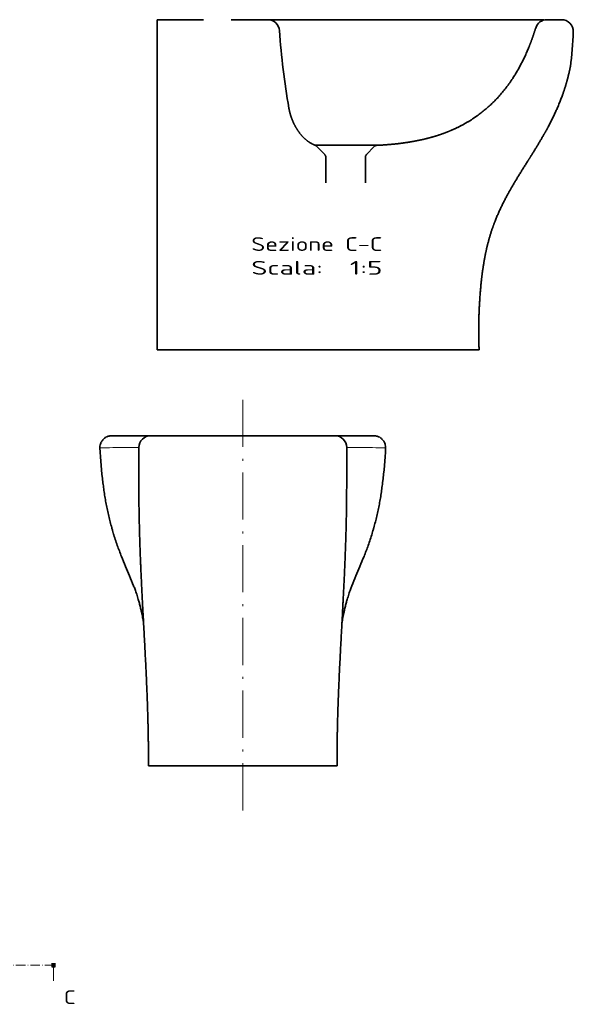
# Model space of a CAD drawing. Extents: x 34 to 418, y 14 to 291.
# Tile 10 of 10: x 277 to 418, y 41 to 291. Entities that reach past the tile are written whole.
import ezdxf
from ezdxf.enums import TextEntityAlignment as Align

# ---------------------------------------------------------------- set-up
doc = ezdxf.new("R2010")
doc.units = 0
doc.linetypes.add('DASHDOT', pattern=[18.5, 12, -3, 0.5, -3])
doc.layers.get('0').update_dxf_attribs({"lineweight": 13})
doc.styles.get("Standard").update_dxf_attribs({"font": 'isocp.shx'})

# ---------------------------------------------------------------- blocks, each defined once
blk = doc.blocks.new('BLOCK6')
at = {"color": 7, "lineweight": 100, "ltscale": 0.125}
for p, q in [((-103.3, 0), (-98.3, 0)), ((673.6, 0), (668.6, 0))]:
    blk.add_line(p, q, dxfattribs=at)
at = {"color": 7, "lineweight": 13}
for p, q in [((-100.8, 0), (-100.8, -20)), ((671.1, 0), (671.1, -20))]:
    blk.add_line(p, q, dxfattribs=at)
at = {"color": 7, "linetype": 'DASHDOT', "lineweight": 13}
blk.add_line((-98.3, 0), (668.6, 0), dxfattribs=at)
at = {"color": 7, "lineweight": 13}
for points in [[(-99.5, -3), (-100.8, 0), (-102, -3)], [(672.3, -3), (671.1, 0), (669.8, -3)]]:
    blk.add_lwpolyline(points, dxfattribs=at)
for p, p2 in [((-87.6, -49.7), (-72.5, -49.7)), ((684.2, -49.7), (699.4, -49.7))]:
    blk.add_text('C', height=17.5, dxfattribs=at).set_placement(p, p2, align=Align.FIT)
blk = doc.blocks.new('BLOCK15')
at = {"color": 7, "lineweight": 35, "ltscale": 0.094671}
for p, q in [((-162.9, 0), (-166.7, 0)), ((162.9, 0), (166.7, 0))]:
    blk.add_line(p, q, dxfattribs=at)
at = {"color": 7, "lineweight": 35, "ltscale": 0.00035888}
for p, q in [((-166.7, 0), (-166.7, 0)), ((166.7, 0), (166.7, 0))]:
    blk.add_line(p, q, dxfattribs=at)
at = {"color": 7, "lineweight": 35, "ltscale": 0.41393}
for p, q in [((-146.4, 0), (-162.9, 0)), ((146.4, 0), (162.9, 0))]:
    blk.add_line(p, q, dxfattribs=at)
at = {"color": 7, "lineweight": 35}
for p, q in [((-117, 0), (-146.4, 0)), ((0, 0), (-117, 0)), ((0, 0), (117, 0)), ((117, 0), (146.4, 0)), ((0, 0), (-117, 0)), ((0, 0), (117, 0)), ((-132.3, -60), (-132.3, -15)), ((-132.3, -60), (-132.3, -15)), ((132.3, -60), (132.3, -15)), ((132.3, -60), (132.3, -15)), ((-120, -420), (120, -420)), ((-101.8, -420), (0, -420)), ((101.8, -420), (0, -420))]:
    blk.add_line(p, q, dxfattribs=at)
at = {"color": 7, "lineweight": 35, "ltscale": 0.453835}
for p, q in [((-120, -420), (-101.8, -420)), ((120, -420), (101.8, -420))]:
    blk.add_line(p, q, dxfattribs=at)
at = {"color": 7, "lineweight": 35}
for centre, radius, start, end in [((287, 2.9), 469.2, 182.2583, 187.7041), ((-287, 2.9), 469.2, 352.2959, 357.7416), ((144.7, -29.7), 323.6, 196.3582, 196.9873), ((-144.7, -29.7), 323.6, 343.0127, 343.6418)]:
    blk.add_arc(centre, radius, start, end, dxfattribs=at)
at = {"color": 7, "lineweight": 13}
for centre, radius, start, end in [((-133.6, -3395.2), 3380.1, 90.466, 90.7498), ((461, -72618), 72605.5, 90.468221, 90.490879), ((-461, -72618), 72605.5, 89.509121, 89.531779), ((133.6, -3395.2), 3380.1, 89.2502, 89.534)]:
    blk.add_arc(centre, radius, start, end, dxfattribs=at)
at = {"color": 7, "lineweight": 35}
for centre, start_param, end_param in [((-117, -15), 1.570805, 3.141601), ((-117, -15), 1.571014, 3.141797), ((117, -15), 6.283177, 7.853973), ((117, -15), 6.282981, 7.853764)]:
    blk.add_ellipse(centre, major_axis=(15.3, 0), ratio=0.977835, start_param=start_param, end_param=end_param, dxfattribs=at)
at = {"color": 7, "lineweight": 13}
for centre, major_axis, start_param, end_param in [((-174.8, -15.3), (7.08, 0.32), 2.918493, 3.140858), ((174.8, -15.3), (7.08, -0.32), 0.000734, 0.2231)]:
    blk.add_ellipse(centre, major_axis=major_axis, ratio=0.038393, start_param=start_param, end_param=end_param, dxfattribs=at)
at = {"color": 7, "lineweight": 35}
for points, degree, knots in [([(-181.9, -15.6), (-181.9, -14.2), (-181.6, -11.6), (-180.2, -7.6), (-177.5, -4.5), (-174.7, -1.9), (-170.9, -0.6), (-168.3, 0), (-166.7, 0)], 3, [0, 0, 0, 0, 4.011782, 8.02356, 12.482673, 16.018115, 19.579249, 24.163814, 24.163814, 24.163814, 24.163814]), ([(181.9, -15.6), (181.9, -14.2), (181.6, -11.6), (180.2, -7.6), (177.5, -4.5), (174.7, -1.9), (170.9, -0.6), (168.3, 0), (166.7, 0)], 3, [0, 0, 0, 0, 4.011782, 8.02356, 12.482673, 16.018115, 19.579249, 24.163814, 24.163814, 24.163814, 24.163814]), ([(-178, -60), (-177.8, -61.3), (-177.5, -63.9), (-177, -67.8), (-176.5, -71.6), (-175.9, -75.5), (-175.3, -79.4), (-174.6, -83.2), (-173.9, -87.1), (-173.2, -90.9), (-172.4, -94.7), (-171.5, -98.5), (-170.7, -102.3), (-169.8, -106.1), (-168.8, -109.8), (-167.8, -113.5), (-166.8, -117.2), (-166.1, -119.6), (-165.7, -120.9)], 3, [0, 0, 0, 0, 3.902912, 7.806035, 11.716595, 15.628024, 19.540967, 23.454936, 27.364058, 31.27398, 35.172669, 39.071684, 42.952087, 46.832242, 50.693164, 54.523543, 58.35299, 62.145566, 62.145566, 62.145566, 62.145566]), ([(-132.3, -60), (-132.3, -113.3), (-130.7, -166.7), (-127.3, -220), (-122.9, -291.9), (-120.6, -363.9), (-120.2, -382.6), (-120, -401.3), (-120, -420)], 5, [0, 0, 0, 0, 0, 0, 381.59225, 381.59225, 381.59225, 515.290836, 515.290836, 515.290836, 515.290836, 515.290836, 515.290836]), ([(-132.3, -60), (-132.3, -113.3), (-130.7, -166.7), (-127.3, -220), (-122.9, -291.9), (-120.6, -363.9), (-120.2, -382.6), (-120, -401.3), (-120, -420)], 5, [0, 0, 0, 0, 0, 0, 381.59225, 381.59225, 381.59225, 515.290836, 515.290836, 515.290836, 515.290836, 515.290836, 515.290836]), ([(132.3, -60), (132.3, -113.3), (130.7, -166.7), (127.3, -220), (122.9, -291.9), (120.6, -363.9), (120.2, -382.6), (120, -401.3), (120, -420)], 5, [0, 0, 0, 0, 0, 0, 381.59225, 381.59225, 381.59225, 515.290836, 515.290836, 515.290836, 515.290836, 515.290836, 515.290836]), ([(132.3, -60), (132.3, -113.3), (130.7, -166.7), (127.3, -220), (122.9, -291.9), (120.6, -363.9), (120.2, -382.6), (120, -401.3), (120, -420)], 5, [0, 0, 0, 0, 0, 0, 381.59225, 381.59225, 381.59225, 515.290836, 515.290836, 515.290836, 515.290836, 515.290836, 515.290836]), ([(178, -60), (177.8, -61.3), (177.5, -63.9), (177, -67.8), (176.5, -71.6), (175.9, -75.5), (175.3, -79.4), (174.6, -83.2), (173.9, -87.1), (173.2, -90.9), (172.4, -94.7), (171.5, -98.5), (170.7, -102.3), (169.8, -106.1), (168.8, -109.8), (167.8, -113.5), (166.8, -117.2), (166.1, -119.6), (165.7, -120.9)], 3, [0, 0, 0, 0, 3.902912, 7.806035, 11.716595, 15.628024, 19.540967, 23.454936, 27.364058, 31.27398, 35.172669, 39.071684, 42.952087, 46.832242, 50.693164, 54.523543, 58.35299, 62.145566, 62.145566, 62.145566, 62.145566]), ([(-126.2, -240.4), (-126.2, -240.3), (-126.2, -240.1), (-126.2, -239.8), (-126.2, -239.5), (-126.3, -239.1), (-126.3, -238.7), (-126.3, -238.3), (-126.4, -237.8), (-126.5, -237), (-126.7, -235.7), (-127, -233.7), (-127.5, -231), (-128.2, -227.4), (-129.2, -223.1), (-130.3, -218.3), (-131.6, -213.3), (-133.1, -207.8), (-135, -201.8), (-136.9, -196.1), (-140, -188.4), (-143.9, -178.7), (-149.2, -166.2), (-154.6, -153.3), (-159.9, -139.3), (-163.2, -129.4), (-164.8, -124.3)], 3, [0, 0, 0, 0, 0.308598, 0.631496, 0.968755, 1.32049, 1.692292, 2.07876, 2.662065, 3.260043, 4.604008, 6.454711, 9.214746, 12.946465, 17.476878, 22.474929, 27.705327, 32.940611, 39.758278, 46.290459, 51.091486, 64.656382, 77.757954, 91.580204, 106.662731, 122.807339, 122.807339, 122.807339, 122.807339]), ([(126.2, -240.4), (126.2, -240.3), (126.2, -240.1), (126.2, -239.8), (126.2, -239.5), (126.3, -239.1), (126.3, -238.7), (126.3, -238.3), (126.4, -237.8), (126.5, -237), (126.7, -235.7), (127, -233.7), (127.5, -231), (128.2, -227.4), (129.2, -223.1), (130.3, -218.3), (131.6, -213.3), (133.1, -207.8), (135, -201.8), (136.9, -196.1), (140, -188.4), (143.9, -178.7), (149.2, -166.2), (154.6, -153.3), (159.9, -139.3), (163.2, -129.4), (164.8, -124.3)], 3, [0, 0, 0, 0, 0.308598, 0.631496, 0.968755, 1.32049, 1.692292, 2.07876, 2.662065, 3.260043, 4.604008, 6.454711, 9.214746, 12.946465, 17.476878, 22.474929, 27.705327, 32.940611, 39.758278, 46.290459, 51.091486, 64.656382, 77.757954, 91.580204, 106.662731, 122.807339, 122.807339, 122.807339, 122.807339])]:
    blk.add_open_spline(points, degree=degree, knots=knots, dxfattribs=at)
at = {"color": 7, "lineweight": 13}
for points in [[(-177.8, -15.4), (-178.7, -15.4), (-179.6, -15.4), (-180.2, -15.5), (-180.8, -15.5), (-181.2, -15.5), (-181.2, -15.5), (-181.2, -15.5), (-181.3, -15.5), (-181.3, -15.5), (-181.3, -15.5), (-181.4, -15.5), (-181.4, -15.5), (-181.4, -15.5), (-181.4, -15.5), (-181.5, -15.5), (-181.5, -15.5), (-181.6, -15.5), (-181.6, -15.5), (-181.7, -15.5), (-181.7, -15.5)], [(177.8, -15.4), (178.7, -15.4), (179.6, -15.4), (180.2, -15.5), (180.8, -15.5), (181.2, -15.5), (181.2, -15.5), (181.2, -15.5), (181.3, -15.5), (181.3, -15.5), (181.3, -15.5), (181.4, -15.5), (181.4, -15.5), (181.4, -15.5), (181.4, -15.5), (181.5, -15.5), (181.5, -15.5), (181.6, -15.5), (181.6, -15.5), (181.7, -15.5), (181.7, -15.5)]]:
    blk.add_open_spline(points, degree=5, knots=[0, 0, 0, 0, 0, 0, 51.617471, 51.617471, 51.617471, 53.334418, 53.334418, 53.334418, 55.051365, 55.051365, 55.051365, 58.155721, 58.155721, 58.155721, 59.872125, 59.872125, 59.872125, 68.56632, 68.56632, 68.56632, 68.56632, 68.56632, 68.56632], dxfattribs=at)
blk = doc.blocks.new('BLOCK16')
at = {"color": 7, "lineweight": 13}
for s, p, p2 in [('Sezione C-C', (120, -294.3), (287, -294.3)), ('Scala:', (120, -324.5), (211.1, -324.5)), ('  1:5', (211.1, -324.5), (287, -324.5))]:
    blk.add_text(s, height=17.5, dxfattribs=at).set_placement(p, p2, align=Align.FIT)
blk = doc.blocks.new('BLOCK17')
at = {"color": 7, "lineweight": 35}
for p, q in [((0, 0), (59.2, 0)), ((0, -420), (0, 0)), ((94.2, 0), (140.9, 0)), ((214.8, -207.4), (214.8, -175)), ((265.2, -207.4), (265.2, -175))]:
    blk.add_line(p, q, dxfattribs=at)
at = {"color": 7, "lineweight": 35, "ltscale": 0.461209}
blk.add_line((514.8, 0), (496.4, 0), dxfattribs=at)
at = {"color": 7, "lineweight": 35, "ltscale": 0.012187}
blk.add_line((167.9, -112.9), (167.9, -112.4), dxfattribs=at)
at = {"color": 7, "lineweight": 35, "ltscale": 0.377882}
blk.add_line((213.4, -171.5), (202.8, -160.8), dxfattribs=at)
at = {"color": 7, "lineweight": 35, "ltscale": 0.357241}
blk.add_line((266.6, -171.5), (276.6, -161.3), dxfattribs=at)
at = {"color": 7, "lineweight": 35}
for centre, radius, start, end in [((140.9, -15), 15, 4.2515, 90.0028), ((496.4, -15), 15, 89.9999, 163.002), ((514.8, -15), 15, 358.0538, 90), ((1173.3, 59.5), 1020.1, 184.1274, 189.7019), ((71.7, 0.1), 458.4, 352.4654, 358.0476), ((199.2, -164.3), 5, 44.47, 69.5261), ((280.2, -164.8), 5, 92.5694, 135.53), ((209.8, -175), 5, 360, 44.47), ((270.2, -175), 5, 135.53, 180)]:
    blk.add_arc(centre, radius, start, end, dxfattribs=at)
for points, knots in [([(374.1, -141), (386.1, -135.9), (397.5, -129.8), (408.4, -122.6), (429, -105.8), (446.2, -85.4), (454, -74.1), (465, -54.9), (473.8, -34.4), (476.8, -26.6), (479.6, -18.7), (482, -10.6)], [0, 0, 0, 0, 0, 0, 77.227861, 77.227861, 77.227861, 158.003301, 158.003301, 158.003301, 205.758975, 205.758975, 205.758975, 205.758975, 205.758975, 205.758975]), ([(526.1, -60), (523.7, -72.2), (520.5, -84.3), (516.5, -96.2), (508.2, -116.8), (498, -136.7), (493.2, -145.2), (484.7, -159.6), (475.9, -173.8), (472.1, -179.7), (462.1, -195.5), (452.3, -211.5), (446.4, -221.7), (437.3, -239.1), (429.8, -257.2), (427.1, -264.5), (422.7, -278.1), (419.3, -292), (417.9, -298.4), (415.7, -310.6), (413.9, -323), (413.2, -329), (410.9, -350.7), (409.7, -372.5), (409.2, -388.3), (409.3, -404.2), (410, -420)], [0, 0, 0, 0, 0, 0, 85.31634, 85.31634, 85.31634, 152.308354, 152.308354, 152.308354, 199.68021, 199.68021, 199.68021, 280.427407, 280.427407, 280.427407, 333.822637, 333.822637, 333.822637, 378.245063, 378.245063, 378.245063, 419.19068, 419.19068, 419.19068, 527.554722, 527.554722, 527.554722, 527.554722, 527.554722, 527.554722]), ([(201, -159.6), (197.5, -158.3), (194.2, -156.5), (191.1, -154.4), (184.3, -148.4), (178.8, -141), (176, -136.4), (173.7, -131.6), (171.8, -126.7)], [0, 0, 0, 0, 0, 0, 26.355632, 26.355632, 26.355632, 62.551219, 62.551219, 62.551219, 62.551219, 62.551219, 62.551219]), ([(280, -159.9), (286.1, -159.6), (292.2, -159.2), (298.4, -158.7), (308.8, -157.6), (319.2, -156.1), (323.5, -155.4), (332, -153.9), (340.3, -152), (344.3, -151), (348.3, -150), (352.2, -148.8)], [0, 0, 0, 0, 0, 0, 36.691272, 36.691272, 36.691272, 63.387111, 63.387111, 63.387111, 88.921752, 88.921752, 88.921752, 88.921752, 88.921752, 88.921752])]:
    blk.add_open_spline(points, degree=5, knots=knots, dxfattribs=at)
for points in [[(171.8, -126.7), (170.7, -123.9), (169.8, -121.2), (169, -118.4), (168.4, -115.7), (167.9, -112.9)], [(352.2, -148.8), (356.7, -147.5), (361.1, -146.1), (365.5, -144.5), (369.8, -142.8), (374.1, -141)]]:
    blk.add_open_spline(points, degree=5, dxfattribs=at)

msp = doc.modelspace()

# ---------------------------------------------------------------- linework, layer by layer
at = {"color": 7, "lineweight": 35}
for p, q in [((340.39, 291.2), (410.8, 291.2)), ((394.2, 207.2), (312.2, 207.2))]:
    msp.add_line(p, q, dxfattribs=at)
at = {"color": 7, "lineweight": 35, "ltscale": 0.394884}
msp.add_line((368.19, 259.23), (352.39, 259.28), dxfattribs=at)
at = {"color": 7, "linetype": 'DASHDOT', "lineweight": 13}
msp.add_line((334.02, 194.46), (334.02, 87.22), dxfattribs=at)

# ---------------------------------------------------------------- block references
at = {"lineweight": 0, "xscale": 0.2, "yscale": 0.2, "zscale": 0.2}
for name, p in [('BLOCK17', (312.2, 291.2)), ('BLOCK16', (312.2, 291.2)), ('BLOCK15', (334.02, 185.33)), ('BLOCK6', (151.62, 50.61))]:
    msp.add_blockref(name, p, dxfattribs=at)

doc.saveas('drawing.dxf')
